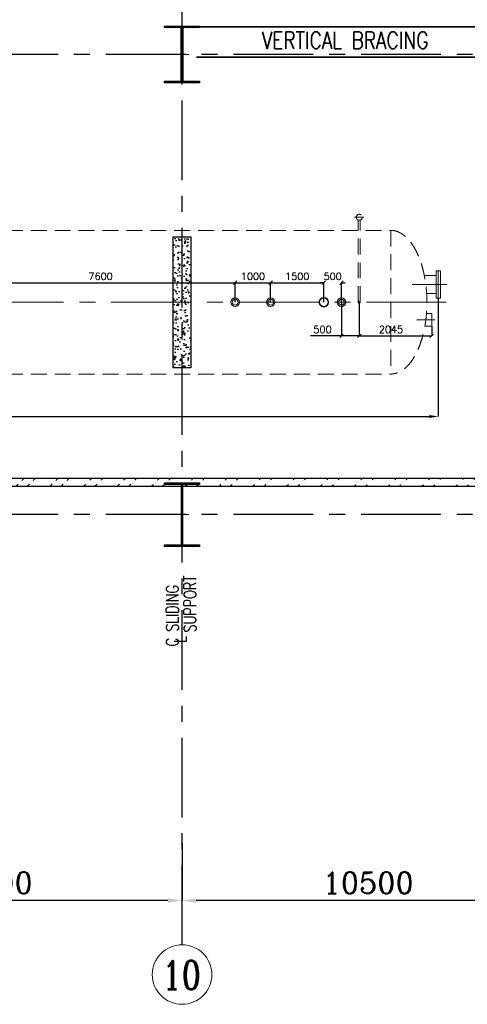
# Model space of a CAD drawing. Header units: inches. Extents: x 0 to 1544102, y -487208 to 23144100.
# Tile 41 of 256: x 122515 to 135145, y -206411 to -178601. Entities that reach past the tile are written whole.
import ezdxf

# ---------------------------------------------------------------- set-up
doc = ezdxf.new("R2010")
doc.units = ezdxf.units.IN
doc.header["$LTSCALE"] = 1800
doc.header["$MEASUREMENT"] = 0
for name, pattern in [('CENTER', [2, 1.25, -0.25, 0.25, -0.25]), ('DASHED', [0.75, 0.5, -0.25]), ('HIDDEN', [0.375, 0.25, -0.125])]:
    doc.linetypes.add(name, pattern=pattern)
doc.layers.get('0').update_dxf_attribs({"color": 253, "lineweight": 9})
for name, color, linetype in [('BRACING', 1, 'HIDDEN'), ('COL', 1, 'Continuous'), ('CONCRETE', 145, 'Continuous'), ('GRID', 251, 'CENTER'), ('TEXT', 3, 'Continuous'), ('WALL', 6, 'Continuous')]:
    doc.layers.add(name, color=color, linetype=linetype)
for name, color, linetype, lineweight in [('CEN', 2, 'CENTER', 15), ('DIM', 4, 'Continuous', 18), ('EQUIP', 8, 'HIDDEN', 9)]:
    doc.layers.add(name, color=color, linetype=linetype, lineweight=lineweight)
doc.styles.add('ROMANC', font='ROMANC.SHX')
doc.styles.add('ROMANS', font='romans.shx')
doc.dimstyles.new('HALF', dxfattribs={"dimtxt": 200, "dimasz": 100, "dimexe": 0, "dimexo": 0, "dimgap": 80, "dimtad": 1, "dimdec": 0, "dimzin": 0, "dimdsep": 46, "dimtxsty": 'ROMANS', "dimblk": 'OBLIQUE', "dimcen": 0, "dimclrd": 256, "dimclre": 9, "dimclrt": 256, "dimadec": 0, "dimazin": 0, "dimtfac": 0.09, "dimtdec": 0, "dimtix": 1, "dimtofl": 0, "dimtmove": 0, "dimatfit": 3, "dimldrblk": 'DOT', "dimfxl": 1, "dimtolj": 1, "dimtzin": 0, "dimarcsym": 0})
doc.dimstyles.new('K2', dxfattribs={"dimtxt": 600, "dimasz": 400, "dimexe": 200, "dimexo": 200, "dimgap": 200, "dimtad": 1, "dimdec": 0, "dimzin": 0, "dimdsep": 46, "dimtxsty": 'ROMANC', "dimcen": 0.09, "dimclrd": 256, "dimclrt": 4, "dimadec": 0, "dimazin": 0, "dimtfac": 1, "dimtdec": 0, "dimtofl": 0, "dimtmove": 1, "dimatfit": 3, "dimfxl": 0.18, "dimtolj": 1, "dimtzin": 0, "dimarcsym": 0})
doc.dimstyles.new('STANDARD1', dxfattribs={"dimtxt": 300, "dimasz": 250, "dimexe": 0, "dimexo": 0, "dimgap": 80, "dimtad": 1, "dimdec": 0, "dimzin": 0, "dimdsep": 46, "dimtxsty": 'ROMANS', "dimcen": 0, "dimclrd": 4, "dimclre": 4, "dimclrt": 7, "dimadec": 0, "dimazin": 0, "dimtfac": 0.09, "dimtdec": 0, "dimtix": 1, "dimtofl": 0, "dimtmove": 0, "dimatfit": 3, "dimfxl": 1, "dimtolj": 1, "dimtzin": 0, "dimarcsym": 0})

# ---------------------------------------------------------------- blocks, each defined once
blk = doc.blocks.new('*D280')
at = {"layer": 'DIM', "color": 0, "lineweight": -2, "transparency": 16777216}
for p, q in [((127096, -201856), (127096, -203481)), ((137596, -203000), (137596, -203481))]:
    blk.add_line(p, q, dxfattribs=at)
at = {"layer": 'DIM', "lineweight": -2, "transparency": 16777216}
blk.add_line((137196, -203481), (127496, -203481), dxfattribs=at)
at = {"layer": 'DIM', "transparency": 16777216}
for points in [[(127496, -203415), (127496, -203548), (127096, -203481)], [(137196, -203415), (137196, -203548), (137596, -203481)]]:
    blk.add_solid(points, dxfattribs=at)
at = {"layer": 'DIM', "color": 4, "transparency": 16777216, "insert": (132346, -202981), "char_height": 600, "attachment_point": 5, "style": 'ROMANC'}
blk.add_mtext('\\A1;10500', dxfattribs=at)
blk = doc.blocks.new('*D281')
at = {"layer": 'DIM', "color": 0, "lineweight": -2, "transparency": 16777216}
for p, q in [((116096, -201856), (116096, -203481)), ((127096, -203000), (127096, -203481))]:
    blk.add_line(p, q, dxfattribs=at)
at = {"layer": 'DIM', "lineweight": -2, "transparency": 16777216}
blk.add_line((126696, -203481), (116496, -203481), dxfattribs=at)
at = {"layer": 'DIM', "transparency": 16777216}
for points in [[(116496, -203415), (116496, -203548), (116096, -203481)], [(126696, -203415), (126696, -203548), (127096, -203481)]]:
    blk.add_solid(points, dxfattribs=at)
at = {"layer": 'DIM', "color": 4, "transparency": 16777216, "insert": (121596, -202981), "char_height": 600, "attachment_point": 5, "style": 'ROMANC'}
blk.add_mtext('\\A1;11000', dxfattribs=at)
blk = doc.blocks.new('C-ROW COLUMN')
at = {"layer": 'COL'}
h = blk.add_hatch(dxfattribs=at)
h.set_pattern_fill('ANSI31', color=256, scale=200, style=0)
h.set_pattern_definition([(45, (-1315.907, -6.545), (-17.6776695, 17.6776695), [])])
h.paths.add_polyline_path([(77950, 120865), (76960, 120865), (76960, 120820), (77950, 120820)])
h.paths.add_polyline_path([(77478, 120820), (77433, 120820), (77433, 119310), (77478, 119310)])
h.paths.add_polyline_path([(77950, 119310), (76960, 119310), (76960, 119265), (77950, 119265)])
at = {"layer": 'CEN'}
for p, q in [((77455, 119265), (77455, 120865)), ((77264, 120065), (77647, 120065))]:
    blk.add_line(p, q, dxfattribs=at)
at = {"layer": 'COL'}
for points in [[(76960, 120865), (77950, 120865), (77950, 120820), (76960, 120820)], [(77433, 120820), (77478, 120820), (77478, 119310), (77433, 119310)], [(76960, 119310), (77950, 119310), (77950, 119265), (76960, 119265)]]:
    blk.add_lwpolyline(points, close=True, dxfattribs=at)
blk = doc.blocks.new('B-ROW COLUMN')
at = {"layer": 'COL'}
h = blk.add_hatch(dxfattribs=at)
h.set_pattern_fill('ANSI31', color=256, scale=200, style=0)
h.set_pattern_definition([(45, (155648.048, 63141.767), (-17.67767, 17.67767), [])])
h.paths.add_polyline_path([(171095, 85178), (172085, 85178), (172085, 85128), (171095, 85128)])
h.paths.add_polyline_path([(171574, 86878), (171606, 86878), (171606, 85178), (171574, 85178)])
h.paths.add_polyline_path([(171095, 86928), (172085, 86928), (172085, 86878), (171095, 86878)])
blk.add_line((171590, 85128), (171590, 86928))
at = {"layer": 'CEN'}
for p, q in [((171590, 85128), (171590, 86928)), ((171399, 86028), (171782, 86028))]:
    blk.add_line(p, q, dxfattribs=at)
at = {"layer": 'COL'}
for points in [[(171095, 86928), (172085, 86928), (172085, 86878), (171095, 86878)], [(171574, 86878), (171606, 86878), (171606, 85178), (171574, 85178)], [(171095, 85178), (172085, 85178), (172085, 85128), (171095, 85128)]]:
    blk.add_lwpolyline(points, close=True, dxfattribs=at)
blk = doc.blocks.new('DEAERATOR')
for centre, radius in [((12500, 0), 121), ((12500, 0), 84), ((13500, 0), 121), ((13500, 0), 84), ((15000, 0), 136), ((15000, 0), 124), ((15500, 0), 121), ((15500, 0), 84)]:
    blk.add_circle(centre, radius)
at = {"layer": 'CEN'}
for p, q in [((18482, 500), (17496, 500)), ((-23396, 0), (18548, 0)), ((18130, -500), (17629, -500))]:
    blk.add_line(p, q, dxfattribs=at)
at = {"layer": 'EQUIP'}
for p, q in [((15866, 2400), (16134, 2400)), ((15970, 0), (15970, 2322)), ((16030, 0), (16030, 2322)), ((-16895, 2028), (16895, 2028)), ((16895, 2028), (16895, -2028)), ((17896, -322), (18045, -322)), ((18045, -322), (18045, -678)), ((17851, -678), (18045, -678)), ((-16895, -2028), (16895, -2028))]:
    blk.add_line(p, q, dxfattribs=at)
at = {"layer": 'EQUIP', "linetype": 'DASHED'}
for p, q in [((18166, 888), (18166, 112)), ((18166, 888), (18230, 888)), ((18230, 888), (18230, 112)), ((18294, 888), (18230, 888)), ((18294, 888), (18294, 112)), ((17836, 754), (18166, 754)), ((17898, 246), (18166, 246)), ((18230, 112), (18166, 112)), ((18230, 112), (18294, 112))]:
    blk.add_line(p, q, dxfattribs=at)
at = {"layer": 'EQUIP'}
for centre, radius in [((16000, 2400), 84), ((16000, 0), 30)]:
    blk.add_circle(centre, radius, dxfattribs=at)
at = {"layer": 'EQUIP', "extrusion": (0, 0, -1)}
blk.add_ellipse((16895, 0), major_axis=(0, -2028), ratio=0.5, start_param=3.141593, end_param=6.283185, dxfattribs=at)
blk = doc.blocks.new('*D307')
at = {"layer": 'DIM', "color": 4, "lineweight": -2, "transparency": 16777216}
for p, q in [((134326, -186469), (134326, -189809)), ((97866, -186969), (97866, -189809)), ((98116, -189809), (134076, -189809))]:
    blk.add_line(p, q, dxfattribs=at)
at = {"layer": 'DIM', "color": 4, "transparency": 16777216}
for points in [[(98116, -189767), (98116, -189851), (97866, -189809)], [(134076, -189767), (134076, -189851), (134326, -189809)]]:
    blk.add_solid(points, dxfattribs=at)
at = {"layer": 'DIM', "color": 7, "transparency": 16777216, "insert": (119860, -189579), "char_height": 300, "attachment_point": 5, "style": 'ROMANS'}
blk.add_mtext('\\A1;36460', dxfattribs=at)
blk = doc.blocks.new('_Oblique')
at = {"color": 0, "linetype": 'ByBlock', "lineweight": -2}
blk.add_line((-0.5, -0.5), (0.5, 0.5), dxfattribs=at)
blk = doc.blocks.new('*D313')
at = {"layer": 'DIM', "color": 9, "lineweight": -2, "transparency": 16777216}
for p, q in [((132096, -186581), (132096, -187531)), ((134141, -187259), (134141, -187531))]:
    blk.add_line(p, q, dxfattribs=at)
at = {"layer": 'DIM', "lineweight": -2, "transparency": 16777216}
blk.add_line((132096, -187531), (134141, -187531), dxfattribs=at)
at = {"layer": 'DIM', "lineweight": -2, "transparency": 16777216, "xscale": 100, "yscale": 100, "zscale": 100, "rotation": 180}
blk.add_blockref('_Oblique', (132096, -187531), dxfattribs=at)
at = {"layer": 'DIM', "lineweight": -2, "transparency": 16777216, "xscale": 100, "yscale": 100, "zscale": 100}
blk.add_blockref('_Oblique', (134141, -187531), dxfattribs=at)
at = {"layer": 'DIM', "transparency": 16777216, "insert": (132991, -187351), "char_height": 200, "attachment_point": 5, "style": 'ROMANS'}
blk.add_mtext('\\A1;2045', dxfattribs=at)
blk = doc.blocks.new('_Dot')
at = {"color": 0, "linetype": 'ByBlock', "lineweight": -2}
blk.add_line((-0.5, 0), (-1, 0), dxfattribs=at)
at = {"color": 0, "linetype": 'ByBlock', "const_width": 0.5}
blk.add_lwpolyline([(-0.25, 0, 1), (0.25, 0, 1)], format="xyb", close=True, dxfattribs=at)
blk = doc.blocks.new('*D319')
at = {"layer": 'DIM', "color": 9, "lineweight": -2, "transparency": 16777216}
for p, q in [((120996, -186581), (120996, -186031)), ((128596, -186581), (128596, -186031))]:
    blk.add_line(p, q, dxfattribs=at)
at = {"layer": 'DIM', "lineweight": -2, "transparency": 16777216}
blk.add_line((120996, -186031), (128596, -186031), dxfattribs=at)
at = {"layer": 'DIM', "lineweight": -2, "transparency": 16777216, "xscale": 100, "yscale": 100, "zscale": 100, "rotation": 180}
blk.add_blockref('_Oblique', (120996, -186031), dxfattribs=at)
at = {"layer": 'DIM', "lineweight": -2, "transparency": 16777216, "xscale": 100, "yscale": 100, "zscale": 100}
blk.add_blockref('_Oblique', (128596, -186031), dxfattribs=at)
at = {"layer": 'DIM', "transparency": 16777216, "insert": (124796, -185851), "char_height": 200, "attachment_point": 5, "style": 'ROMANS'}
blk.add_mtext('\\A1;7600', dxfattribs=at)
blk = doc.blocks.new('*D320')
at = {"layer": 'DIM', "color": 9, "lineweight": -2, "transparency": 16777216}
for p, q in [((128596, -186581), (128596, -186031)), ((129596, -186581), (129596, -186031))]:
    blk.add_line(p, q, dxfattribs=at)
at = {"layer": 'DIM', "lineweight": -2, "transparency": 16777216}
blk.add_line((128596, -186031), (129596, -186031), dxfattribs=at)
at = {"layer": 'DIM', "lineweight": -2, "transparency": 16777216, "xscale": 100, "yscale": 100, "zscale": 100, "rotation": 180}
blk.add_blockref('_Oblique', (128596, -186031), dxfattribs=at)
at = {"layer": 'DIM', "lineweight": -2, "transparency": 16777216, "xscale": 100, "yscale": 100, "zscale": 100}
blk.add_blockref('_Oblique', (129596, -186031), dxfattribs=at)
at = {"layer": 'DIM', "transparency": 16777216, "insert": (129096, -185851), "char_height": 200, "attachment_point": 5, "style": 'ROMANS'}
blk.add_mtext('\\A1;1000', dxfattribs=at)
blk = doc.blocks.new('*D321')
at = {"layer": 'DIM', "color": 9, "lineweight": -2, "transparency": 16777216}
for p, q in [((129596, -186581), (129596, -186031)), ((131096, -186581), (131096, -186031))]:
    blk.add_line(p, q, dxfattribs=at)
at = {"layer": 'DIM', "lineweight": -2, "transparency": 16777216}
blk.add_line((129596, -186031), (131096, -186031), dxfattribs=at)
at = {"layer": 'DIM', "lineweight": -2, "transparency": 16777216, "xscale": 100, "yscale": 100, "zscale": 100, "rotation": 180}
blk.add_blockref('_Oblique', (129596, -186031), dxfattribs=at)
at = {"layer": 'DIM', "lineweight": -2, "transparency": 16777216, "xscale": 100, "yscale": 100, "zscale": 100}
blk.add_blockref('_Oblique', (131096, -186031), dxfattribs=at)
at = {"layer": 'DIM', "transparency": 16777216, "insert": (130346, -185851), "char_height": 200, "attachment_point": 5, "style": 'ROMANS'}
blk.add_mtext('\\A1;1500', dxfattribs=at)
blk = doc.blocks.new('*D322')
at = {"layer": 'DIM', "lineweight": -2, "transparency": 16777216}
for p, q in [((131096, -186031), (130996, -186031)), ((131596, -186031), (131696, -186031))]:
    blk.add_line(p, q, dxfattribs=at)
at = {"layer": 'DIM', "color": 9, "lineweight": -2, "transparency": 16777216}
for p, q in [((131096, -186581), (131096, -186031)), ((131596, -186581), (131596, -186031))]:
    blk.add_line(p, q, dxfattribs=at)
at = {"layer": 'DIM', "lineweight": -2, "transparency": 16777216, "xscale": 100, "yscale": 100, "zscale": 100}
blk.add_blockref('_Oblique', (131096, -186031), dxfattribs=at)
at = {"layer": 'DIM', "lineweight": -2, "transparency": 16777216, "xscale": 100, "yscale": 100, "zscale": 100, "rotation": 180}
blk.add_blockref('_Oblique', (131596, -186031), dxfattribs=at)
at = {"layer": 'DIM', "transparency": 16777216, "insert": (131346, -185851), "char_height": 200, "attachment_point": 5, "style": 'ROMANS'}
blk.add_mtext('\\A1;500', dxfattribs=at)
blk = doc.blocks.new('*D323')
at = {"layer": 'DIM', "color": 9, "lineweight": -2, "transparency": 16777216}
for p, q in [((131596, -186581), (131596, -187531)), ((132096, -186581), (132096, -187531))]:
    blk.add_line(p, q, dxfattribs=at)
at = {"layer": 'DIM', "lineweight": -2, "transparency": 16777216}
for p, q in [((131596, -187531), (130722, -187531)), ((132096, -187531), (131596, -187531))]:
    blk.add_line(p, q, dxfattribs=at)
at = {"layer": 'DIM', "lineweight": -2, "transparency": 16777216, "xscale": 100, "yscale": 100, "zscale": 100, "rotation": 180}
blk.add_blockref('_Oblique', (131596, -187531), dxfattribs=at)
at = {"layer": 'DIM', "lineweight": -2, "transparency": 16777216, "xscale": 100, "yscale": 100, "zscale": 100}
blk.add_blockref('_Oblique', (132096, -187531), dxfattribs=at)
at = {"layer": 'DIM', "transparency": 16777216, "insert": (131059, -187351), "char_height": 200, "attachment_point": 5, "style": 'ROMANS'}
blk.add_mtext('\\A1;500', dxfattribs=at)

msp = doc.modelspace()

# ---------------------------------------------------------------- hatches: boundary and pattern name
h = msp.add_hatch()
h.set_pattern_fill('ANSI32', color=256, scale=1800, style=0)
h.set_pattern_definition([(45, (-320647.8, -240592.44), (-477.2971, 477.2971), []), (45, (-320329.6, -240592.44), (-477.2971, 477.2971), [])])
edge = h.paths.add_edge_path()
edge.add_line((33279.99, -191551.1), (156717.49, -191551.1))
edge.add_line((33495.97, -191781.1), (156245.97, -191781.1))
at = {"layer": 'CONCRETE'}
h = msp.add_hatch(dxfattribs=at)
h.set_pattern_fill('AR-CONC', color=256, scale=50, style=0)
h.set_pattern_definition([(50, (34793.92, -237801.18), (358.6301, -31.3761), [37.5, -412.5]), (355, (34793.92, -237801.18), (-69.3757, 376.0961), [30, -330]), (100.4514, (34823.8, -237803.8), (289.2547, 344.7198), [31.8701, -350.571]), (46.1842, (34793.9, -237701.18), (533.6205, -82.7595), [56.25, -618.75]), (96.6356, (34838.4, -237708.07), (467.3314, 487.059), [47.8051, -525.8565]), (351.1842, (34793.9, -237701.2), (467.331, 487.0593), [45, -495]), (21, (34843.92, -237726.18), (298.4535, -201.30945), [37.5, -412.5]), (326, (34843.92, -237726.18), (121.6577, 362.575), [30, -330]), (71.4514, (34868.8, -237742.95), (420.1113, 161.2652), [31.8701, -350.571]), (37.5, (34793.92, -237801.18), (6.07993, 166.44693), [0, -326, 0, -335, 0, -331.25]), (7.5, (34793.92, -237801.18), (131.53477, 197.20586), [0, -191, 0, -318.5, 0, -126.25]), (327.5, (34682.42, -237801.18), (266.91122, -11.27744), [0, -125, 0, -390, 0, -517.5]), (317.5, (34632.42, -237801.18), (291.5931, 50.0525), [0, -162.5, 0, -259, 0, -367.5])])
h.paths.add_polyline_path([(126845.97, -184731.1), (126845.97, -186581.1), (127095.97, -186581.1), (127095.97, -184731.1)])
h.paths.add_polyline_path([(126845.97, -186581.1), (126845.97, -188431.1), (127095.97, -188431.1), (127095.97, -186581.1)])
h.paths.add_polyline_path([(127345.97, -186581.1), (127345.97, -184731.1), (127095.97, -184731.1), (127095.97, -186581.1)])
h.paths.add_polyline_path([(127345.97, -188431.1), (127345.97, -186581.1), (127095.97, -186581.1), (127095.97, -188431.1)])

# ---------------------------------------------------------------- linework, layer by layer
msp.add_circle((127095.97, -205571.03), 840.34)
msp.add_circle((127095.97, -205571.03), 840.34)
at = {"layer": 'BRACING', "const_width": 40}
for points in [[(127495.97, -178803.6), (137195.97, -178803.6)], [(127495.97, -179658.6), (137195.97, -179658.6)]]:
    msp.add_lwpolyline(points, dxfattribs=at)
at = {"layer": 'CONCRETE'}
msp.add_lwpolyline([(126845.97, -184731.1), (127345.97, -184731.1), (127345.97, -188431.1), (126845.97, -188431.1)], close=True, dxfattribs=at)
at = {"layer": 'GRID'}
for p, q in [((127095.97, -204730.69), (127095.97, -176081.1)), ((278395.97, -179581.1), (19295.97, -179581.1)), ((278395.97, -192581.1), (19295.97, -192581.1))]:
    msp.add_line(p, q, dxfattribs=at)
at = {"layer": 'WALL'}
for p, q in [((33279.99, -191551.1), (156717.49, -191551.1)), ((33495.97, -191781.1), (156245.97, -191781.1))]:
    msp.add_line(p, q, dxfattribs=at)

# ---------------------------------------------------------------- block references
for name, p in [('C-ROW COLUMN', (49640.53, -299646.24)), ('DEAERATOR', (116095.97, -186581.1)), ('B-ROW COLUMN', (-44494.26, -278608.72))]:
    msp.add_blockref(name, p)

# ---------------------------------------------------------------- texts
at = {"layer": 'TEXT', "color": 3, "style": 'ROMANS', "width": 0.75}
for s, p in [('SUPPORT', (127495.97, -195905.22)), ('C SLIDING', (126995.97, -196299.72)), ('L', (127222.97, -196200.22))]:
    msp.add_text(s, height=350, rotation=90, dxfattribs=at).set_placement(p)
at = {"layer": 'TEXT', "style": 'ROMANC', "width": 0.8}
msp.add_text('10', height=800, dxfattribs=at).set_placement((126530.87, -205987.01))
at = {"layer": 'TEXT', "insert": (129345.05, -178941.16), "char_height": 480, "width": 6467.9149, "attachment_point": 1, "style": 'ROMANS'}
msp.add_mtext('{\\W0.8;VERTICAL BRACING}', dxfattribs=at)

# ---------------------------------------------------------------- dimensions: what is measured, and where the dimension line sits
at = {"layer": 'DIM'}
for base, p1, p2, picture, middle in [((128595.97, -186031.1), (120995.97, -186581.1), (128595.97, -186581.1), '*D319', (124795.97, -185851.1)), ((129595.97, -186031.1), (128595.97, -186581.1), (129595.97, -186581.1), '*D320', (129095.97, -185851.1)), ((131095.97, -186031.1), (129595.97, -186581.1), (131095.97, -186581.1), '*D321', (130345.97, -185851.1)), ((131595.97, -186031.1), (131095.97, -186581.1), (131595.97, -186581.1), '*D322', (131345.97, -185851.1))]:
    dim = msp.add_linear_dim(base=base, p1=p1, p2=p2, dimstyle='HALF', dxfattribs=at)
    dim.commit()
    dim.dimension.update_dxf_attribs({"geometry": picture, "text_midpoint": middle})
for base, p1, p2, dimstyle, picture, middle in [((134325.97, -189809.1), (97865.97, -186968.6), (134325.97, -186468.6), 'STANDARD1', '*D307', (119859.54, -189809.1)), ((132095.97, -187531.1), (131595.97, -186581.1), (132095.97, -186581.1), 'HALF', '*D323', (131058.82, -187531.1)), ((134140.97, -187531.1), (132095.97, -186581.1), (134140.97, -187259.1), 'HALF', '*D313', (132990.97, -187531.1))]:
    dim = msp.add_linear_dim(base=base, p1=p1, p2=p2, dimstyle=dimstyle, dxfattribs=at)
    dim.commit()
    dim.dimension.update_dxf_attribs({"geometry": picture, "text_midpoint": middle, "dimtype": 160})
for base, p1, p2, picture, middle in [((116095.97, -203481.39), (127095.97, -202999.71), (116095.97, -201855.82), '*D281', (121595.97, -202981.39)), ((127095.97, -203481.39), (137595.97, -202999.71), (127095.97, -201855.82), '*D280', (132345.97, -202981.39))]:
    dim = msp.add_linear_dim(base=base, p1=p1, p2=p2, angle=180, dimstyle='K2', override={"dimexe": 0, "dimexo": 0}, dxfattribs=at)
    dim.commit()
    dim.dimension.update_dxf_attribs({"geometry": picture, "text_midpoint": middle})

doc.saveas('drawing.dxf')
